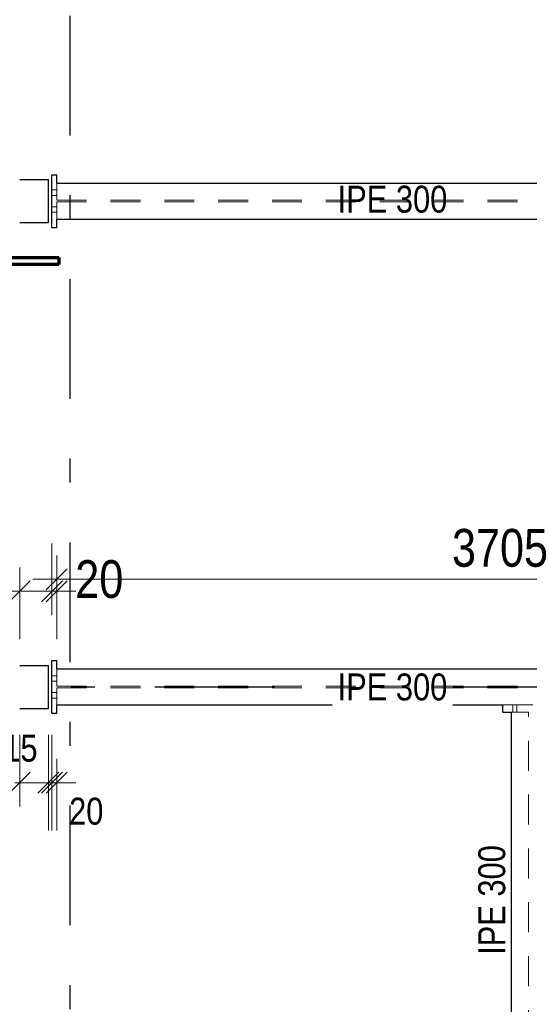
# Model space of a CAD drawing. Header units: millimetres. Extents: x -39 to 84, y 0 to 66.
# Tile 45 of 92: x 6.93 to 9.06, y 21.47 to 25.59. Entities that reach past the tile are written whole.
import ezdxf

# ---------------------------------------------------------------- set-up
doc = ezdxf.new("R2010")
doc.units = ezdxf.units.MM
doc.linetypes.add('DASHDOTX2', pattern=[2, 1, -0.5, 0, -0.5])
doc.linetypes.add('HIDDEN', pattern=[0.375, 0.25, -0.125])
for name, color, linetype, lineweight in [('01_Neubau Raumschraffuren', 7, 'Continuous', 20), ('2D-NovaObj-A_Wanddurchbruch', 7, 'Continuous', 20), ('Achsen', 7, 'Continuous', 20)]:
    doc.layers.add(name, color=color, linetype=linetype, lineweight=lineweight)
doc.styles.add('Arial Narrow', font='ARIALN.TTF')
doc.dimstyles.new('Arch_Strakon_dimstyle', dxfattribs={"dimtxt": 15.75, "dimasz": 1, "dimexe": 1.25, "dimexo": 0.0625, "dimgap": 1, "dimtad": 0, "dimdec": 5, "dimzin": 12, "dimdsep": 46, "dimtxsty": 'Arial Narrow', "dimblk": 'Arrowhead_Tick', "dimsah": 1, "dimcen": 0, "dimse1": 1, "dimse2": 1, "dimclrd": 6, "dimclrt": 2, "dimazin": 0, "dimtfac": 1, "dimtdec": 4, "dimtmove": 0, "dimatfit": 3, "dimldrblk": 'NONE', "dimfxl": 1, "dimtvp": 1, "dimtolj": 1, "dimtzin": 0, "dimlwd": 13, "dimarcsym": 2})

# ---------------------------------------------------------------- blocks, each defined once
blk = doc.blocks.new('Arrowhead_Tick')
at = {"color": 0, "linetype": 'Continuous', "lineweight": -2}
for p, q in [((0, 20), (0, -10)), ((-1, 0), (0, 0)), ((10, 0), (0, 0))]:
    blk.add_line(p, q, dxfattribs=at)
at = {"color": 2, "linetype": 'Continuous', "lineweight": 35}
blk.add_line((4.42, 4.42), (-4.42, -4.42), dxfattribs=at)
blk = doc.blocks.new('*D193')
at = {"layer": '2D-NovaObj-A_Wanddurchbruch', "color": 6, "linetype": 'Continuous', "lineweight": 13}
blk.add_line((6.9392, 23.2), (7.0539, 23.2), dxfattribs=at)
at = {"layer": 'Defpoints', "color": 0}
for p in [(7.0639, 23.2), (6.9292, 22.7103), (7.0639, 22.6903)]:
    blk.add_point(p, dxfattribs=at)
at = {"layer": '2D-NovaObj-A_Wanddurchbruch', "color": 6, "lineweight": 13, "xscale": 0.01, "yscale": 0.01, "zscale": 0.01}
blk.add_blockref('Arrowhead_Tick', (7.0639, 23.2), dxfattribs=at)
at = {"layer": '2D-NovaObj-A_Wanddurchbruch', "color": 6, "lineweight": 13, "xscale": 0.01, "yscale": 0.01, "zscale": 0.01, "rotation": 180}
blk.add_blockref('Arrowhead_Tick', (6.9292, 23.2), dxfattribs=at)
at = {"layer": '2D-NovaObj-A_Wanddurchbruch', "color": 2, "lineweight": 35, "insert": (6.7016, 23.25), "char_height": 0.1575, "attachment_point": 5, "style": 'Arial Narrow'}
blk.add_mtext('\\A1;135', dxfattribs=at)
blk = doc.blocks.new('_None')
blk = doc.blocks.new('*D194')
at = {"layer": '2D-NovaObj-A_Wanddurchbruch', "color": 6, "linetype": 'Continuous', "lineweight": 13}
for p, q in [((7.0539, 23.2), (7.0439, 23.2)), ((7.0639, 23.2), (7.0839, 23.2)), ((7.0939, 23.2), (7.1039, 23.2))]:
    blk.add_line(p, q, dxfattribs=at)
at = {"layer": 'Defpoints', "color": 0}
for p in [(7.0839, 23.2), (7.0839, 22.9103), (7.0639, 22.6903)]:
    blk.add_point(p, dxfattribs=at)
at = {"layer": '2D-NovaObj-A_Wanddurchbruch', "color": 6, "lineweight": 13, "xscale": 0.01, "yscale": 0.01, "zscale": 0.01}
blk.add_blockref('Arrowhead_Tick', (7.0639, 23.2), dxfattribs=at)
at = {"layer": '2D-NovaObj-A_Wanddurchbruch', "color": 6, "lineweight": 13, "xscale": 0.01, "yscale": 0.01, "zscale": 0.01, "rotation": 180}
blk.add_blockref('Arrowhead_Tick', (7.0839, 23.2), dxfattribs=at)
at = {"layer": '2D-NovaObj-A_Wanddurchbruch', "color": 2, "lineweight": 35, "insert": (7.2619, 23.25), "char_height": 0.1575, "attachment_point": 5, "style": 'Arial Narrow'}
blk.add_mtext('\\A1;20', dxfattribs=at)
blk = doc.blocks.new('*D195')
at = {"layer": '2D-NovaObj-A_Wanddurchbruch', "color": 6, "linetype": 'Continuous', "lineweight": 13}
blk.add_line((7.0939, 23.25), (10.7789, 23.25), dxfattribs=at)
at = {"layer": 'Defpoints', "color": 0}
for p in [(10.7889, 23.25), (7.0839, 22.9103), (10.7889, 22.9103)]:
    blk.add_point(p, dxfattribs=at)
at = {"layer": '2D-NovaObj-A_Wanddurchbruch', "color": 6, "lineweight": 13, "xscale": 0.01, "yscale": 0.01, "zscale": 0.01}
blk.add_blockref('Arrowhead_Tick', (10.7889, 23.25), dxfattribs=at)
at = {"layer": '2D-NovaObj-A_Wanddurchbruch', "color": 6, "lineweight": 13, "xscale": 0.01, "yscale": 0.01, "zscale": 0.01, "rotation": 180}
blk.add_blockref('Arrowhead_Tick', (7.0839, 23.25), dxfattribs=at)
at = {"layer": '2D-NovaObj-A_Wanddurchbruch', "color": 2, "lineweight": 35, "insert": (8.9364, 23.3804), "char_height": 0.1575, "attachment_point": 5, "style": 'Arial Narrow'}
blk.add_mtext('\\A1;3705', dxfattribs=at)
blk = doc.blocks.new('*D218')
at = {"layer": '01_Neubau Raumschraffuren', "color": 6, "linetype": 'Continuous', "lineweight": 13}
for p, q in [((6.9192, 22.4), (6.9092, 22.4)), ((6.9292, 22.4), (7.0492, 22.4)), ((7.0592, 22.4), (7.0692, 22.4))]:
    blk.add_line(p, q, dxfattribs=at)
at = {"layer": 'Defpoints', "color": 0}
for p in [(6.9292, 22.7103), (7.0492, 22.7103), (7.0492, 22.4)]:
    blk.add_point(p, dxfattribs=at)
at = {"layer": '01_Neubau Raumschraffuren', "color": 6, "lineweight": 13, "xscale": 0.01, "yscale": 0.01, "zscale": 0.01}
blk.add_blockref('Arrowhead_Tick', (6.9292, 22.4), dxfattribs=at)
at = {"layer": '01_Neubau Raumschraffuren', "color": 6, "lineweight": 13, "xscale": 0.01, "yscale": 0.01, "zscale": 0.01, "rotation": 180}
blk.add_blockref('Arrowhead_Tick', (7.0492, 22.4), dxfattribs=at)
at = {"layer": '01_Neubau Raumschraffuren', "color": 3, "lineweight": 35, "insert": (6.7667, 22.45), "char_height": 0.1125, "attachment_point": 5, "style": 'Arial Narrow'}
blk.add_mtext('\\A1;120', dxfattribs=at)
blk = doc.blocks.new('*D219')
at = {"layer": '01_Neubau Raumschraffuren', "color": 6, "linetype": 'Continuous', "lineweight": 13}
for p, q in [((7.0392, 22.4), (7.0292, 22.4)), ((7.0492, 22.4), (7.0639, 22.4)), ((7.0739, 22.4), (7.0839, 22.4))]:
    blk.add_line(p, q, dxfattribs=at)
at = {"layer": 'Defpoints', "color": 0}
for p in [(7.0492, 22.7103), (7.0639, 22.6903), (7.0639, 22.4)]:
    blk.add_point(p, dxfattribs=at)
at = {"layer": '01_Neubau Raumschraffuren', "color": 6, "lineweight": 13, "xscale": 0.01, "yscale": 0.01, "zscale": 0.01}
blk.add_blockref('Arrowhead_Tick', (7.0492, 22.4), dxfattribs=at)
at = {"layer": '01_Neubau Raumschraffuren', "color": 6, "lineweight": 13, "xscale": 0.01, "yscale": 0.01, "zscale": 0.01, "rotation": 180}
blk.add_blockref('Arrowhead_Tick', (7.0639, 22.4), dxfattribs=at)
at = {"layer": '01_Neubau Raumschraffuren', "color": 3, "lineweight": 35, "insert": (6.9323, 22.5438), "char_height": 0.1125, "attachment_point": 5, "style": 'Arial Narrow'}
blk.add_mtext('\\A1;15', dxfattribs=at)
blk = doc.blocks.new('*D220')
at = {"layer": '01_Neubau Raumschraffuren', "color": 6, "linetype": 'Continuous', "lineweight": 13}
for p, q in [((7.0539, 22.4), (7.0439, 22.4)), ((7.0639, 22.4), (7.0839, 22.4)), ((7.0939, 22.4), (7.1039, 22.4))]:
    blk.add_line(p, q, dxfattribs=at)
at = {"layer": 'Defpoints', "color": 0}
for p in [(7.0639, 22.6903), (7.0839, 22.6903), (7.0839, 22.4)]:
    blk.add_point(p, dxfattribs=at)
at = {"layer": '01_Neubau Raumschraffuren', "color": 6, "lineweight": 13, "xscale": 0.01, "yscale": 0.01, "zscale": 0.01}
blk.add_blockref('Arrowhead_Tick', (7.0639, 22.4), dxfattribs=at)
at = {"layer": '01_Neubau Raumschraffuren', "color": 6, "lineweight": 13, "xscale": 0.01, "yscale": 0.01, "zscale": 0.01, "rotation": 180}
blk.add_blockref('Arrowhead_Tick', (7.0839, 22.4), dxfattribs=at)
at = {"layer": '01_Neubau Raumschraffuren', "color": 3, "lineweight": 35, "insert": (7.2073, 22.2803), "char_height": 0.1125, "attachment_point": 5, "style": 'Arial Narrow'}
blk.add_mtext('\\A1;20', dxfattribs=at)

msp = doc.modelspace()

# ---------------------------------------------------------------- linework, layer by layer
at = {"color": 3, "linetype": 'Continuous', "lineweight": 25}
for p, q in [((7.063921, 24.7203475), (7.063921, 24.9403475)), ((7.063921, 24.9403475), (7.083921, 24.9403475)), ((7.083921, 24.9053475), (7.083921, 24.9403475)), ((6.929221, 24.9203475), (7.049221, 24.9203475)), ((7.049221, 24.7403475), (7.049221, 24.9203475)), ((6.929221, 24.7403475), (7.049221, 24.7403475)), ((7.083921, 24.7203475), (7.083921, 24.7553475)), ((7.083921, 24.7553475), (10.788921, 24.7553475)), ((7.063921, 24.7203475), (7.083921, 24.7203475)), ((6.929221, 22.8903475), (7.049221, 22.8903475)), ((7.049221, 22.7103475), (7.049221, 22.8903475)), ((7.063921, 22.6903475), (7.063921, 22.9103475)), ((7.063921, 22.9103475), (7.083921, 22.9103475)), ((7.083921, 22.8753475), (7.083921, 22.9103475)), ((7.083921, 22.6903475), (7.083921, 22.7253475)), ((7.083921, 22.7253475), (8.948921, 22.7253475)), ((8.948921, 22.7103475), (8.948921, 22.7253475)), ((6.929221, 22.7103475), (7.049221, 22.7103475)), ((7.063921, 22.6903475), (7.083921, 22.6903475)), ((8.948921, 22.6953475), (8.948921, 22.7103475)), ((8.948921, 22.6953475), (8.983921, 22.6953475)), ((8.983921, 20.8753475), (8.983921, 22.6953475))]:
    msp.add_line(p, q, dxfattribs=at)
at = {"layer": '01_Neubau Raumschraffuren', "color": 6, "linetype": 'HIDDEN', "lineweight": 13, "ltscale": 0.5}
for p, q in [((7.083921, 24.8338975), (7.083921, 24.9053475)), ((7.063921, 24.8768476), (7.083921, 24.8768475)), ((7.063921, 24.8768476), (7.083921, 24.8768475)), ((7.063921, 24.8538475), (7.083921, 24.8538475)), ((7.063921, 24.8538475), (7.083921, 24.8538475)), ((7.083921, 24.7553475), (7.083921, 24.8267975)), ((7.063921, 24.8068476), (7.083921, 24.8068475)), ((7.063921, 24.8068476), (7.083921, 24.8068475)), ((7.063921, 24.7838475), (7.083921, 24.7838475)), ((7.063921, 24.7838475), (7.083921, 24.7838475)), ((7.083921, 22.8038975), (7.083921, 22.8753475)), ((7.063921, 22.8468476), (7.083921, 22.8468475)), ((7.063921, 22.8468476), (7.083921, 22.8468475)), ((7.063921, 22.8238475), (7.083921, 22.8238475)), ((7.063921, 22.8238475), (7.083921, 22.8238475)), ((7.083921, 22.7253475), (7.083921, 22.7967975)), ((7.063921, 22.7768476), (7.083921, 22.7768475)), ((7.063921, 22.7768476), (7.083921, 22.7768475)), ((7.063921, 22.7538475), (7.083921, 22.7538475)), ((7.063921, 22.7538475), (7.083921, 22.7538475)), ((8.948921, 22.7253475), (9.168921, 22.7253475)), ((8.990421, 22.7103475), (8.990421, 22.7253475)), ((9.007421, 22.7103475), (9.007421, 22.7253475)), ((8.983921, 22.6953475), (9.055371, 22.6953475)), ((8.990421, 22.6953475), (8.990421, 22.7103475)), ((9.007421, 22.6953475), (9.007421, 22.7103475)), ((9.055371, 20.8753475), (9.055371, 22.6953475))]:
    msp.add_line(p, q, dxfattribs=at)
at = {"layer": 'Achsen', "color": 3, "linetype": 'DASHDOTX2', "lineweight": 25, "ltscale": 0.5}
for p, q in [((7.1388704, 37.7044498), (7.1388704, 17.5455429)), ((3.0934407, 22.8003775), (13.8366349, 22.8003775))]:
    msp.add_line(p, q, dxfattribs=at)
at = {"layer": 'Achsen', "color": 1, "linetype": 'Continuous', "lineweight": 70}
for p, q in [((6.5972908, 24.5951721), (7.0922859, 24.5951721)), ((7.0922859, 24.5651676), (6.5972908, 24.5651676)), ((7.0922859, 24.5951721), (7.0922859, 24.5651676))]:
    msp.add_line(p, q, dxfattribs=at)

# ---------------------------------------------------------------- texts
at = {"color": 3, "lineweight": 25, "style": 'Arial Narrow'}
msp.add_text('IPE 300', height=0.1125, rotation=90, dxfattribs=at).set_placement((8.9581219, 21.6806512))
at = {"color": 3, "lineweight": 25, "insert": (8.2577708, 24.7804787), "char_height": 0.1125, "attachment_point": 7, "line_spacing_factor": 0.9, "style": 'Arial Narrow', "bg_fill": 3, "box_fill_scale": 1.2, "bg_fill_color": 256, "bg_fill_true_color": 13158600, "bg_fill_transparency": 0}
msp.add_mtext('IPE 300', dxfattribs=at)

# ---------------------------------------------------------------- dimensions: what is measured, and where the dimension line sits
at = {"layer": '01_Neubau Raumschraffuren', "lineweight": 35}
for base, p1, p2, text, override, picture, middle in [((7.049221, 22.4), (6.929221, 22.7103475), (7.049221, 22.7103475), '120', {"dimscale": 0.01, "dimtxt": 11.25, "dimasz": 1, "dimgap": 5, "dimtad": 1, "dimjust": 0, "dimtih": 0, "dimtoh": 0, "dimdec": 6, "dimdsep": 46, "dimtxsty": 'Arial Narrow', "dimclrd": 6, "dimclrt": 3, "dimtix": 0, "dimtofl": 255, "dimtmove": 2, "dimatfit": 2, "dimfxl": 0, "dimfxlon": 0, "dimtvp": 44.444444, "dimlwd": 13}, '*D218', (6.7666585, 22.45)), ((7.063921, 22.4), (7.049221, 22.7103475), (7.063921, 22.6903475), '15', {"dimscale": 0.01, "dimtxt": 11.25, "dimasz": 1, "dimgap": 5, "dimtad": 0, "dimjust": 0, "dimtih": 0, "dimtoh": 0, "dimdec": 6, "dimdsep": 46, "dimtxsty": 'Arial Narrow', "dimclrd": 6, "dimclrt": 3, "dimtix": 0, "dimtofl": 255, "dimtmove": 2, "dimatfit": 2, "dimfxl": 0, "dimfxlon": 0, "dimtvp": 44.444444, "dimlwd": 13}, '*D219', (6.9322728, 22.5437658)), ((7.083921, 22.4), (7.063921, 22.6903475), (7.083921, 22.6903475), '20', {"dimscale": 0.01, "dimtxt": 11.25, "dimasz": 1, "dimgap": 5, "dimtad": 0, "dimjust": 0, "dimtih": 0, "dimtoh": 0, "dimdec": 6, "dimdsep": 46, "dimtxsty": 'Arial Narrow', "dimclrd": 6, "dimclrt": 3, "dimtix": 0, "dimtofl": 255, "dimtmove": 2, "dimatfit": 2, "dimfxl": 0, "dimfxlon": 0, "dimtvp": 44.444444, "dimlwd": 13}, '*D220', (7.2073331, 22.2802753))]:
    dim = msp.add_linear_dim(base=base, p1=p1, p2=p2, text=text, dimstyle='Arch_Strakon_dimstyle', override=override, dxfattribs=at)
    dim.commit()
    dim.dimension.update_dxf_attribs({"geometry": picture, "text_midpoint": middle, "dimtype": 160})
at = {"layer": '2D-NovaObj-A_Wanddurchbruch', "lineweight": 35}
for base, p1, p2, text, override, picture, middle in [((10.788921, 23.25), (7.083921, 22.9103475), (10.788921, 22.9103475), '3705', {"dimscale": 0.01, "dimtxt": 15.75, "dimasz": 1, "dimgap": 5, "dimtad": 1, "dimjust": 0, "dimtih": 0, "dimtoh": 0, "dimdec": 6, "dimdsep": 46, "dimtxsty": 'Arial Narrow', "dimclrd": 6, "dimclrt": 2, "dimtix": 1, "dimtofl": 255, "dimtmove": 0, "dimatfit": 2, "dimfxl": 0, "dimfxlon": 0, "dimtvp": 31.746032, "dimlwd": 13}, '*D195', (8.936421, 23.25)), ((7.063921, 23.2), (6.929221, 22.7103475), (7.063921, 22.6903475), '135', {"dimscale": 0.01, "dimtxt": 15.75, "dimasz": 1, "dimgap": 5, "dimtad": 1, "dimjust": 0, "dimtih": 0, "dimtoh": 0, "dimdec": 6, "dimdsep": 46, "dimtxsty": 'Arial Narrow', "dimclrd": 6, "dimclrt": 2, "dimtix": 0, "dimtofl": 255, "dimtmove": 2, "dimatfit": 2, "dimfxl": 0, "dimfxlon": 0, "dimtvp": 31.746032, "dimlwd": 13}, '*D193', (6.7016335, 23.25)), ((7.083921, 23.2), (7.063921, 22.6903475), (7.083921, 22.9103475), '20', {"dimscale": 0.01, "dimtxt": 15.75, "dimasz": 1, "dimgap": 5, "dimtad": 1, "dimjust": 4, "dimtih": 0, "dimtoh": 0, "dimdec": 6, "dimdsep": 46, "dimtxsty": 'Arial Narrow', "dimclrd": 6, "dimclrt": 2, "dimtix": 0, "dimtofl": 255, "dimtmove": 2, "dimatfit": 2, "dimfxl": 0, "dimfxlon": 0, "dimtvp": 31.746032, "dimlwd": 13}, '*D194', (7.261896, 23.25))]:
    dim = msp.add_linear_dim(base=base, p1=p1, p2=p2, text=text, dimstyle='Arch_Strakon_dimstyle', override=override, dxfattribs=at)
    dim.commit()
    dim.dimension.update_dxf_attribs({"geometry": picture, "text_midpoint": middle, "dimtype": 160})

# ---------------------------------------------------------------- next in the draw order: linework, layer by layer
at = {"color": 3, "linetype": 'Continuous', "lineweight": 25}
msp.add_line((7.083921, 24.9053475), (10.788921, 24.9053475), dxfattribs=at)
at = {"layer": '01_Neubau Raumschraffuren', "color": 6, "linetype": 'HIDDEN', "lineweight": 13, "ltscale": 0.5}
for p, q in [((7.083921, 24.8338975), (10.788921, 24.8338975)), ((7.083921, 24.8267975), (10.788921, 24.8267975))]:
    msp.add_line(p, q, dxfattribs=at)

# ---------------------------------------------------------------- next in the draw order: texts
at = {"color": 3, "lineweight": 25, "insert": (8.2577708, 22.7424444), "char_height": 0.1125, "attachment_point": 7, "line_spacing_factor": 0.9, "style": 'Arial Narrow', "bg_fill": 3, "box_fill_scale": 1.2, "bg_fill_color": 256, "bg_fill_true_color": 13158600, "bg_fill_transparency": 0}
msp.add_mtext('IPE 300', dxfattribs=at)

# ---------------------------------------------------------------- next in the draw order: linework, layer by layer
at = {"color": 3, "linetype": 'Continuous', "lineweight": 25}
msp.add_line((7.083921, 22.8753475), (10.788921, 22.8753475), dxfattribs=at)
at = {"layer": '01_Neubau Raumschraffuren', "color": 6, "linetype": 'HIDDEN', "lineweight": 13, "ltscale": 0.5}
for p, q in [((7.083921, 22.8038975), (10.788921, 22.8038975)), ((7.083921, 22.7967975), (10.788921, 22.7967975))]:
    msp.add_line(p, q, dxfattribs=at)

doc.saveas('drawing.dxf')
